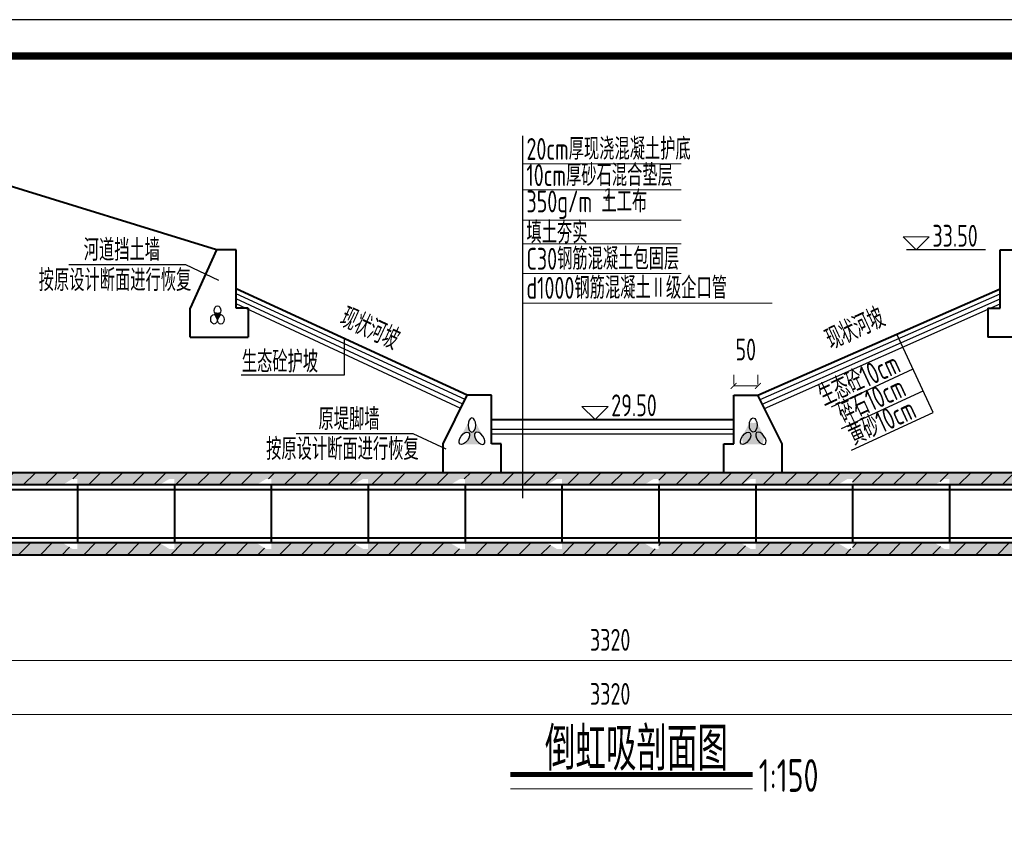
# Model space of a CAD drawing. Header units: millimetres. Extents: x 65530 to 130460, y -103607 to -18875.
# Tile 30 of 73: x 88229 to 90261, y -69807 to -68150. Entities that reach past the tile are written whole.
import ezdxf

# ---------------------------------------------------------------- set-up
doc = ezdxf.new("R2010")
doc.units = ezdxf.units.MM
doc.header["$LTSCALE"] = 0.5
doc.layers.add('DLSS', color=4, linetype='Continuous')
for name, color, linetype, lineweight in [('填充', 4, 'Continuous', 25), ('标注线', 4, 'Continuous', 13), ('细实线', 7, 'Continuous', 25), ('细线', 3, 'Continuous', 25), ('轮廓', 1, 'Continuous', 40)]:
    doc.layers.add(name, color=color, linetype=linetype, lineweight=lineweight)
doc.styles.add('HzTxt', font='tssdeng.shx', dxfattribs={"width": 0.7, "bigfont": 'hztxt.shx'})
doc.dimstyles.new('1bi150', dxfattribs={"dimtxt": 45, "dimasz": 22.5, "dimexe": 22.5, "dimexo": 22.5, "dimgap": 20, "dimtad": 1, "dimdec": 0, "dimtxsty": 'HzTxt', "dimblk": 'ARCHTICK', "dimcen": 2.5, "dimclrd": 256, "dimclre": 256, "dimclrt": 256, "dimadec": 0, "dimazin": 0, "dimtfac": 1, "dimtdec": 0, "dimtmove": 2, "dimatfit": 2, "dimfxl": 0, "dimlwd": -1, "dimlwe": -1, "dimarcsym": 0})
pattern_1 = [(45, (-166.666, -2019.82), (-22.45064, 22.45064), [])]

# ---------------------------------------------------------------- blocks, each defined once
blk = doc.blocks.new('_ArchTick')
at = {"color": 0, "linetype": 'ByBlock', "const_width": 0.15}
blk.add_lwpolyline([(-0.5, -0.5), (0.5, 0.5)], dxfattribs=at)
blk = doc.blocks.new('*D390')
at = {"layer": 'Defpoints', "color": 0}
for p in [(91107.8, -69495.1), (87787.5, -69540.5), (87787.5, -69584.2)]:
    blk.add_point(p, dxfattribs=at)
at = {"layer": '标注线'}
for p, q in [((91107.8, -69517.6), (91107.8, -69606.7)), ((87787.5, -69563), (87787.5, -69606.7)), ((91107.8, -69584.2), (87787.5, -69584.2))]:
    blk.add_line(p, q, dxfattribs=at)
at = {"layer": '标注线', "xscale": 12, "yscale": 12, "zscale": 12, "rotation": 180}
blk.add_blockref('_ArchTick', (87787.5, -69584.2), dxfattribs=at)
at = {"layer": '标注线', "xscale": 12, "yscale": 12, "zscale": 12}
blk.add_blockref('_ArchTick', (91107.8, -69584.2), dxfattribs=at)
at = {"layer": '标注线', "insert": (89447.7, -69541.7), "char_height": 45, "attachment_point": 5, "style": 'HzTxt'}
blk.add_mtext('3320', dxfattribs=at)
blk = doc.blocks.new('*D415')
at = {"layer": 'Defpoints', "color": 0}
for p in [(89702.6, -68905.8), (89702.6, -68925.2), (89752.6, -68925.2)]:
    blk.add_point(p, dxfattribs=at)
at = {"layer": '标注线'}
for p, q in [((89702.6, -68902.7), (89702.6, -68883.3)), ((89752.6, -68902.7), (89752.6, -68883.3)), ((89752.6, -68905.8), (89702.6, -68905.8))]:
    blk.add_line(p, q, dxfattribs=at)
at = {"layer": '标注线', "xscale": 12, "yscale": 12, "zscale": 12, "rotation": 180}
blk.add_blockref('_ArchTick', (89702.6, -68905.8), dxfattribs=at)
at = {"layer": '标注线', "xscale": 12, "yscale": 12, "zscale": 12}
blk.add_blockref('_ArchTick', (89752.6, -68905.8), dxfattribs=at)
at = {"layer": '标注线', "insert": (89727.6, -68830.8), "char_height": 45, "attachment_point": 5, "style": 'HzTxt'}
blk.add_mtext('50', dxfattribs=at)
blk = doc.blocks.new('*D416')
at = {"layer": 'Defpoints', "color": 0}
for p in [(91107.8, -69383.5), (87787.5, -69428.9), (87787.5, -69472.6)]:
    blk.add_point(p, dxfattribs=at)
at = {"layer": '标注线'}
for p, q in [((91107.8, -69406), (91107.8, -69495.1)), ((87787.5, -69451.4), (87787.5, -69495.1)), ((91107.8, -69472.6), (87787.5, -69472.6))]:
    blk.add_line(p, q, dxfattribs=at)
at = {"layer": '标注线', "xscale": 12, "yscale": 12, "zscale": 12, "rotation": 180}
blk.add_blockref('_ArchTick', (87787.5, -69472.6), dxfattribs=at)
at = {"layer": '标注线', "xscale": 12, "yscale": 12, "zscale": 12}
blk.add_blockref('_ArchTick', (91107.8, -69472.6), dxfattribs=at)
at = {"layer": '标注线', "insert": (89447.7, -69430.1), "char_height": 45, "attachment_point": 5, "style": 'HzTxt'}
blk.add_mtext('3320', dxfattribs=at)

msp = doc.modelspace()

# ---------------------------------------------------------------- hatches: boundary and pattern name
at = {"layer": 'DLSS'}
h = msp.add_hatch(color=0, dxfattribs=at)
edge = h.paths.add_edge_path()
edge.add_ellipse((88644.11, -68768.75), major_axis=(0, 9.95), ratio=0.6923048, start_angle=356.24622, end_angle=464.40865, ccw=False)
edge.add_line((88644.56, -68758.82), (88643.25, -68755.15))
edge.add_ellipse((88637.22, -68750.33), major_axis=(0, 9.95), ratio=0.6923048, start_angle=119.07324, end_angle=241.04751, ccw=False)
edge.add_line((88631.2, -68755.17), (88629.93, -68758.19))
edge.add_ellipse((88630.01, -68768.14), major_axis=(0, 9.95), ratio=0.6923048, start_angle=251.91771, end_angle=360.60611, ccw=False)
edge.add_line((88636.56, -68771.23), (88637.43, -68771.23))
at = {"layer": '填充'}
h = msp.add_hatch(dxfattribs=at)
h.set_pattern_fill('ANSI31', color=256, scale=10, style=0)
h.set_pattern_definition(pattern_1)
h.paths.add_polyline_path([(91147.85, -69097.85), (91147.85, -69085.15), (89267.1, -69085.15), (89267.1, -69110.15), (89317.5, -69110.15), (89337.59, -69097.85), (89348.09, -69097.85), (89348.09, -69110.15), (89353.09, -69110.15), (89354.09, -69109.25), (89356.09, -69109.25), (89357.09, -69110.15), (89517.5, -69110.15), (89537.59, -69097.85), (89548.09, -69097.85), (89548.09, -69110.15), (89553.09, -69110.15), (89554.09, -69109.25), (89556.09, -69109.25), (89557.09, -69110.15), (89717.5, -69110.15), (89737.59, -69097.85), (89748.09, -69097.85), (89748.09, -69110.15), (89753.09, -69110.15), (89754.09, -69109.25), (89756.09, -69109.25), (89757.09, -69110.15), (89917.5, -69110.15), (89937.59, -69097.85), (89948.09, -69097.85), (89948.09, -69110.15), (89953.09, -69110.15), (89954.09, -69109.25), (89956.09, -69109.25), (89957.09, -69110.15), (90117.5, -69110.15), (90137.59, -69097.85), (90148.09, -69097.85), (90148.09, -69110.15), (90153.09, -69110.15), (90154.09, -69109.25), (90156.09, -69109.25), (90157.09, -69110.15), (90317.5, -69110.15), (90337.59, -69097.85), (90348.09, -69097.85), (90348.09, -69110.15), (90353.09, -69110.15), (90354.09, -69109.25), (90356.09, -69109.25), (90357.09, -69110.15), (90517.5, -69110.15), (90537.59, -69097.85), (90548.09, -69097.85), (90548.09, -69110.15), (90553.09, -69110.15), (90554.09, -69109.25), (90556.09, -69109.25), (90557.09, -69110.15), (90717.5, -69110.15), (90737.59, -69097.85), (90748.09, -69097.85), (90748.09, -69110.15), (90753.09, -69110.15), (90754.09, -69109.25), (90756.09, -69109.25), (90757.09, -69110.15), (90917.5, -69110.15), (90937.59, -69097.85), (90948.09, -69097.85), (90948.09, -69110.15), (90953.09, -69110.15), (90954.09, -69109.25), (90956.09, -69109.25), (90957.09, -69110.15), (91117.5, -69110.15), (91137.59, -69097.85)])
h.paths.add_polyline_path([(87747.85, -69085.15), (87747.85, -69097.85), (87748.09, -69097.85), (87748.09, -69110.15), (87753.09, -69110.15), (87754.09, -69109.25), (87756.09, -69109.25), (87757.09, -69110.15), (87917.5, -69110.15), (87937.59, -69097.85), (87948.09, -69097.85), (87948.09, -69110.15), (87953.09, -69110.15), (87954.09, -69109.25), (87956.09, -69109.25), (87957.09, -69110.15), (88117.5, -69110.15), (88137.59, -69097.85), (88148.09, -69097.85), (88148.09, -69110.15), (88153.09, -69110.15), (88154.09, -69109.25), (88156.09, -69109.25), (88157.09, -69110.15), (88317.5, -69110.15), (88337.59, -69097.85), (88348.09, -69097.85), (88348.09, -69110.15), (88353.09, -69110.15), (88354.09, -69109.25), (88356.09, -69109.25), (88357.09, -69110.15), (88517.5, -69110.15), (88537.59, -69097.85), (88548.09, -69097.85), (88548.09, -69110.15), (88553.09, -69110.15), (88554.09, -69109.25), (88556.09, -69109.25), (88557.09, -69110.15), (88717.5, -69110.15), (88737.59, -69097.85), (88748.09, -69097.85), (88748.09, -69110.15), (88753.09, -69110.15), (88754.09, -69109.25), (88756.09, -69109.25), (88757.09, -69110.15), (88917.5, -69110.15), (88937.59, -69097.85), (88948.09, -69097.85), (88948.09, -69110.15), (88953.09, -69110.15), (88954.09, -69109.25), (88956.09, -69109.25), (88957.09, -69110.15), (89117.5, -69110.15), (89137.59, -69097.85), (89148.09, -69097.85), (89148.09, -69110.15), (89153.09, -69110.15), (89154.09, -69109.25), (89156.09, -69109.25), (89157.09, -69110.15), (89267.1, -69110.15), (89267.1, -69085.15)])
h = msp.add_hatch(dxfattribs=at)
h.set_pattern_fill('ANSI31', color=256, scale=10, style=0)
h.set_pattern_definition(pattern_1)
h.paths.add_polyline_path([(87747.85, -69242.45), (87747.85, -69255.15), (91147.85, -69255.15), (91147.85, -69242.45), (91137.59, -69242.45), (91117.5, -69230.15), (90957.09, -69230.15), (90955.09, -69231.95), (90953.09, -69230.15), (90948.09, -69230.15), (90948.09, -69242.45), (90937.59, -69242.45), (90917.5, -69230.15), (90757.09, -69230.15), (90755.09, -69231.95), (90753.09, -69230.15), (90748.09, -69230.15), (90748.09, -69242.45), (90737.59, -69242.45), (90717.5, -69230.15), (90557.09, -69230.15), (90555.09, -69231.95), (90553.09, -69230.15), (90548.09, -69230.15), (90548.09, -69242.45), (90537.59, -69242.45), (90517.5, -69230.15), (90357.09, -69230.15), (90355.09, -69231.95), (90353.09, -69230.15), (90348.09, -69230.15), (90348.09, -69242.45), (90337.59, -69242.45), (90317.5, -69230.15), (90157.09, -69230.15), (90155.09, -69231.95), (90153.09, -69230.15), (90148.09, -69230.15), (90148.09, -69242.45), (90137.59, -69242.45), (90117.5, -69230.15), (89957.09, -69230.15), (89955.09, -69231.95), (89953.09, -69230.15), (89948.09, -69230.15), (89948.09, -69242.45), (89937.59, -69242.45), (89917.5, -69230.15), (89757.09, -69230.15), (89755.09, -69231.95), (89753.09, -69230.15), (89748.09, -69230.15), (89748.09, -69242.45), (89737.59, -69242.45), (89717.5, -69230.15), (89557.09, -69230.15), (89555.09, -69231.95), (89553.09, -69230.15), (89548.09, -69230.15), (89548.09, -69242.45), (89537.59, -69242.45), (89517.5, -69230.15), (89357.09, -69230.15), (89355.09, -69231.95), (89353.09, -69230.15), (89348.09, -69230.15), (89348.09, -69242.45), (89337.59, -69242.45), (89317.5, -69230.15), (89157.09, -69230.15), (89155.09, -69231.95), (89153.09, -69230.15), (89148.09, -69230.15), (89148.09, -69242.45), (89137.59, -69242.45), (89117.5, -69230.15), (88957.09, -69230.15), (88955.09, -69231.95), (88953.09, -69230.15), (88948.09, -69230.15), (88948.09, -69242.45), (88937.59, -69242.45), (88917.5, -69230.15), (88757.09, -69230.15), (88755.09, -69231.95), (88753.09, -69230.15), (88748.09, -69230.15), (88748.09, -69242.45), (88737.59, -69242.45), (88717.5, -69230.15), (88557.09, -69230.15), (88555.09, -69231.95), (88553.09, -69230.15), (88548.09, -69230.15), (88548.09, -69242.45), (88537.59, -69242.45), (88517.5, -69230.15), (88357.09, -69230.15), (88355.09, -69231.95), (88353.09, -69230.15), (88348.09, -69230.15), (88348.09, -69242.45), (88337.59, -69242.45), (88317.5, -69230.15), (88157.09, -69230.15), (88155.09, -69231.95), (88153.09, -69230.15), (88148.09, -69230.15), (88148.09, -69242.45), (88137.59, -69242.45), (88117.5, -69230.15), (87957.09, -69230.15), (87955.09, -69231.95), (87953.09, -69230.15), (87948.09, -69230.15), (87948.09, -69242.45), (87937.59, -69242.45), (87917.5, -69230.15), (87757.09, -69230.15), (87755.09, -69231.95), (87753.09, -69230.15), (87748.09, -69230.15), (87748.09, -69242.45)])
at = {"layer": '细实线'}
h = msp.add_hatch(dxfattribs=at)
h.set_pattern_fill('AR-CONC', color=256, scale=0.5, style=0)
h.set_pattern_definition([(50, (-166.666, -2019.82), (91.092334, -7.969543), [9.525, -104.775]), (355, (-166.67, -2019.82), (-17.62141, 95.52832), [7.62, -83.82]), (100.451, (-159.075, -2020.48), (73.47125, 87.558344), [8.095, -89.045]), (46.1842, (-166.67, -1994.42), (135.53952, -21.02116), [14.2875, -157.1625]), (96.6356, (-155.37, -1996.17), (118.70212, 123.71278), [12.1425, -133.5675]), (351.184, (-166.67, -1994.42), (118.7023, 123.71256), [11.43, -125.73]), (21, (-153.966, -2000.77), (75.80744, -51.13276), [9.525, -104.775]), (326, (-153.97, -2000.77), (30.901014, 92.09398), [7.62, -83.82]), (71.4514, (-147.65, -2005.03), (106.708245, 40.96143), [8.095, -89.045]), (37.5, (-166.666, -2019.82), (1.544302, 42.277519), [0, -82.804, 0, -85.09, 0, -84.1375]), (7.5, (-166.666, -2019.82), (33.409831, 50.090287), [0, -48.514, 0, -80.899, 0, -32.0675]), (327.5, (-194.987, -2019.82), (67.795298, -2.864372), [0, -31.75, 0, -99.06, 0, -131.445]), (317.5, (-207.69, -2019.82), (74.06459, 12.713246), [0, -41.275, 0, -65.786, 0, -93.345])])
h.paths.add_polyline_path([(91147.85, -69097.85), (91147.85, -69085.15), (89267.1, -69085.15), (89267.1, -69110.15), (89317.5, -69110.15), (89337.59, -69097.85), (89348.09, -69097.85), (89348.09, -69110.15), (89353.09, -69110.15), (89355.09, -69108.35), (89357.09, -69110.15), (89517.5, -69110.15), (89537.59, -69097.85), (89548.09, -69097.85), (89548.09, -69110.15), (89553.09, -69110.15), (89555.09, -69108.35), (89557.09, -69110.15), (89717.5, -69110.15), (89737.59, -69097.85), (89748.09, -69097.85), (89748.09, -69110.15), (89753.09, -69110.15), (89755.09, -69108.35), (89757.09, -69110.15), (89917.5, -69110.15), (89937.59, -69097.85), (89948.09, -69097.85), (89948.09, -69110.15), (89953.09, -69110.15), (89955.09, -69108.35), (89957.09, -69110.15), (90117.5, -69110.15), (90137.59, -69097.85), (90148.09, -69097.85), (90148.09, -69110.15), (90153.09, -69110.15), (90155.09, -69108.35), (90157.09, -69110.15), (90317.5, -69110.15), (90337.59, -69097.85), (90348.09, -69097.85), (90348.09, -69110.15), (90353.09, -69110.15), (90355.09, -69108.35), (90357.09, -69110.15), (90517.5, -69110.15), (90537.59, -69097.85), (90548.09, -69097.85), (90548.09, -69110.15), (90553.09, -69110.15), (90555.09, -69108.35), (90557.09, -69110.15), (90717.5, -69110.15), (90737.59, -69097.85), (90748.09, -69097.85), (90748.09, -69110.15), (90753.09, -69110.15), (90755.09, -69108.35), (90757.09, -69110.15), (90917.5, -69110.15), (90937.59, -69097.85), (90948.09, -69097.85), (90948.09, -69110.15), (90953.09, -69110.15), (90955.09, -69108.35), (90957.09, -69110.15), (91117.5, -69110.15), (91137.59, -69097.85)])
h.paths.add_polyline_path([(87747.85, -69085.15), (87747.85, -69097.85), (87748.09, -69097.85), (87748.09, -69110.15), (87753.09, -69110.15), (87755.09, -69108.35), (87757.09, -69110.15), (87917.5, -69110.15), (87937.59, -69097.85), (87948.09, -69097.85), (87948.09, -69110.15), (87953.09, -69110.15), (87955.09, -69108.35), (87957.09, -69110.15), (88117.5, -69110.15), (88137.59, -69097.85), (88148.09, -69097.85), (88148.09, -69110.15), (88153.09, -69110.15), (88155.09, -69108.35), (88157.09, -69110.15), (88317.5, -69110.15), (88337.59, -69097.85), (88348.09, -69097.85), (88348.09, -69110.15), (88353.09, -69110.15), (88355.09, -69108.35), (88357.09, -69110.15), (88517.5, -69110.15), (88537.59, -69097.85), (88548.09, -69097.85), (88548.09, -69110.15), (88553.09, -69110.15), (88555.09, -69108.35), (88557.09, -69110.15), (88717.5, -69110.15), (88737.59, -69097.85), (88748.09, -69097.85), (88748.09, -69110.15), (88753.09, -69110.15), (88755.09, -69108.35), (88757.09, -69110.15), (88917.5, -69110.15), (88937.59, -69097.85), (88948.09, -69097.85), (88948.09, -69110.15), (88953.09, -69110.15), (88955.09, -69108.35), (88957.09, -69110.15), (89117.5, -69110.15), (89137.59, -69097.85), (89148.09, -69097.85), (89148.09, -69110.15), (89153.09, -69110.15), (89155.09, -69108.35), (89157.09, -69110.15), (89267.1, -69110.15), (89267.1, -69085.15)])
h.paths.add_polyline_path([(87747.85, -69242.45), (87747.85, -69255.15), (91147.85, -69255.15), (91147.85, -69242.45), (91137.59, -69242.45), (91117.5, -69230.15), (90957.09, -69230.15), (90955.09, -69231.95), (90953.09, -69230.15), (90948.09, -69230.15), (90948.09, -69242.45), (90937.59, -69242.45), (90917.5, -69230.15), (90757.09, -69230.15), (90755.09, -69231.95), (90753.09, -69230.15), (90748.09, -69230.15), (90748.09, -69242.45), (90737.59, -69242.45), (90717.5, -69230.15), (90557.09, -69230.15), (90555.09, -69231.95), (90553.09, -69230.15), (90548.09, -69230.15), (90548.09, -69242.45), (90537.59, -69242.45), (90517.5, -69230.15), (90357.09, -69230.15), (90355.09, -69231.95), (90353.09, -69230.15), (90348.09, -69230.15), (90348.09, -69242.45), (90337.59, -69242.45), (90317.5, -69230.15), (90157.09, -69230.15), (90155.09, -69231.95), (90153.09, -69230.15), (90148.09, -69230.15), (90148.09, -69242.45), (90137.59, -69242.45), (90117.5, -69230.15), (89957.09, -69230.15), (89955.09, -69231.95), (89953.09, -69230.15), (89948.09, -69230.15), (89948.09, -69242.45), (89937.59, -69242.45), (89917.5, -69230.15), (89757.09, -69230.15), (89755.09, -69231.95), (89753.09, -69230.15), (89748.09, -69230.15), (89748.09, -69242.45), (89737.59, -69242.45), (89717.5, -69230.15), (89557.09, -69230.15), (89555.09, -69231.95), (89553.09, -69230.15), (89548.09, -69230.15), (89548.09, -69242.45), (89537.59, -69242.45), (89517.5, -69230.15), (89357.09, -69230.15), (89355.09, -69231.95), (89353.09, -69230.15), (89348.09, -69230.15), (89348.09, -69242.45), (89337.59, -69242.45), (89317.5, -69230.15), (89157.09, -69230.15), (89155.09, -69231.95), (89153.09, -69230.15), (89148.09, -69230.15), (89148.09, -69242.45), (89137.59, -69242.45), (89117.5, -69230.15), (88957.09, -69230.15), (88955.09, -69231.95), (88953.09, -69230.15), (88948.09, -69230.15), (88948.09, -69242.45), (88937.59, -69242.45), (88917.5, -69230.15), (88757.09, -69230.15), (88755.09, -69231.95), (88753.09, -69230.15), (88748.09, -69230.15), (88748.09, -69242.45), (88737.59, -69242.45), (88717.5, -69230.15), (88557.09, -69230.15), (88555.09, -69231.95), (88553.09, -69230.15), (88548.09, -69230.15), (88548.09, -69242.45), (88537.59, -69242.45), (88517.5, -69230.15), (88357.09, -69230.15), (88355.09, -69231.95), (88353.09, -69230.15), (88348.09, -69230.15), (88348.09, -69242.45), (88337.59, -69242.45), (88317.5, -69230.15), (88157.09, -69230.15), (88155.09, -69231.95), (88153.09, -69230.15), (88148.09, -69230.15), (88148.09, -69242.45), (88137.59, -69242.45), (88117.5, -69230.15), (87957.09, -69230.15), (87955.09, -69231.95), (87953.09, -69230.15), (87948.09, -69230.15), (87948.09, -69242.45), (87937.59, -69242.45), (87917.5, -69230.15), (87757.09, -69230.15), (87755.09, -69231.95), (87753.09, -69230.15), (87748.09, -69230.15), (87748.09, -69242.45)])
at = {"layer": '细线'}
h = msp.add_hatch(color=256, dxfattribs=at)
edge = h.paths.add_edge_path()
edge.add_ellipse((89146.51, -69014.09), major_axis=(8.72, 11.79), ratio=0.5428335, start_angle=214.85541, end_angle=459.63077)
edge.add_line((89138.74, -69011.39), (89154.93, -68981.29))
edge.add_ellipse((89162.32, -68986.75), major_axis=(0, 14.66), ratio=0.5428335, start_angle=68.16104, end_angle=291.83896)
edge.add_line((89169.7, -68981.29), (89185.72, -69011.11))
edge.add_ellipse((89178.13, -69014.09), major_axis=(-8.72, 11.79), ratio=0.5428335, start_angle=-98.32806, end_angle=157.46952)
edge.add_line((89183.72, -69026.79), (89143.01, -69026.47))
h = msp.add_hatch(color=256, dxfattribs=at)
edge = h.paths.add_edge_path()
edge.add_ellipse((89758.76, -69014.09), major_axis=(-8.72, 11.79), ratio=0.5428335, start_angle=-99.63077, end_angle=145.14459, ccw=False)
edge.add_line((89766.53, -69011.39), (89750.34, -68981.29))
edge.add_ellipse((89742.95, -68986.75), major_axis=(0, 14.66), ratio=0.5428335, start_angle=68.16104, end_angle=291.83896, ccw=False)
edge.add_line((89735.57, -68981.29), (89719.55, -69011.11))
edge.add_ellipse((89727.15, -69014.09), major_axis=(8.72, 11.79), ratio=0.5428335, start_angle=202.53048, end_angle=458.32806, ccw=False)
edge.add_line((89721.55, -69026.79), (89762.26, -69026.47))

# ---------------------------------------------------------------- linework, layer by layer
at = {"color": 0}
msp.add_lwpolyline([(86218.76, -72604.87), (92518.76, -72604.87), (92518.76, -68149.87), (86218.76, -68149.87)], close=True, dxfattribs=at)
at = {"color": 0, "const_width": 15}
msp.add_lwpolyline([(86593.76, -72529.87), (92443.76, -72529.87), (92443.76, -68224.87), (86593.76, -68224.87)], close=True, dxfattribs=at)
at = {"layer": 'DLSS', "color": 0}
for p, q in [((90222.4, -68625.15), (90059.64, -68625.15)), ((88330.09, -68655.38), (88570.97, -68655.38)), ((88570.97, -68655.38), (88638.91, -68687.26)), ((89148.11, -68934.2), (88675.36, -68715.67)), ((89757.16, -68934.21), (90252.64, -68715.63)), ((89143.59, -68943.24), (88675.36, -68726.18)), ((89139.07, -68952.29), (88675.36, -68736.69)), ((89761.69, -68943.27), (90252.64, -68726.12)), ((89766.22, -68952.33), (90252.64, -68736.6)), ((90114.35, -68960.82), (90039.53, -68798.92)), ((88899.03, -68883.35), (88899.03, -68808.25)), ((89904.22, -68948.8), (90072.79, -68870.9)), ((88685.78, -68883.35), (88899.03, -68883.35)), ((89924.95, -68993.68), (90093.53, -68915.77)), ((89945.77, -69038.72), (90114.35, -68960.82)), ((88799.65, -69003.98), (89040.54, -69003.98)), ((89040.54, -69003.98), (89108.47, -69035.85))]:
    msp.add_line(p, q, dxfattribs=at)
for centre in [(88630.01, -68768.14), (88637.22, -68750.33), (88644.11, -68768.75)]:
    msp.add_ellipse(centre, major_axis=(0, 9.95), ratio=0.6923048, dxfattribs=at)
at = {"layer": '标注线'}
for p, q in [((89267.1, -68447.12), (89594.08, -68447.12)), ((89267.1, -68501.32), (89594.08, -68501.32)), ((89267.1, -68563.78), (89594.08, -68563.78)), ((89267.1, -68612.62), (89594.08, -68612.62)), ((89267.1, -68673.91), (89594.08, -68673.91)), ((89267.1, -68735.2), (89782.2, -68735.2)), ((89241.62, -69737.8), (89741.67, -69737.8))]:
    msp.add_line(p, q, dxfattribs=at)
for points in [[(90079.29, -68625.15), (90106.22, -68598.22), (90052.36, -68598.22)], [(89416.36, -68975.15), (89443.29, -68948.22), (89389.42, -68948.22)]]:
    msp.add_lwpolyline(points, close=True, dxfattribs=at)
at = {"layer": '标注线', "const_width": 10}
msp.add_lwpolyline([(89241.62, -69708.09), (89741.67, -69708.09)], dxfattribs=at)
at = {"layer": '细实线'}
for p, q in [((89267.1, -69137.62), (89267.1, -68389.55)), ((89202.64, -68995.15), (89702.64, -68995.15)), ((89202.64, -69005.15), (89702.64, -69005.15))]:
    msp.add_line(p, q, dxfattribs=at)
at = {"layer": '细线', "extrusion": (0, 0, -1)}
for centre, major_axis in [((89162.32, -68986.75), (0, 14.66)), ((89178.13, -69014.09), (-8.72, 11.79)), ((89758.76, -69014.09), (-8.72, 11.79))]:
    msp.add_ellipse(centre, major_axis=major_axis, ratio=0.5428335, dxfattribs=at)
at = {"layer": '细线'}
for centre, major_axis in [((89742.95, -68986.75), (0, 14.66)), ((89146.51, -69014.09), (8.72, 11.79)), ((89727.15, -69014.09), (8.72, 11.79))]:
    msp.add_ellipse(centre, major_axis=major_axis, ratio=0.5428335, dxfattribs=at)
at = {"layer": '轮廓'}
for p, q in [((88635.36, -68625.15), (87987.85, -68425.15)), ((88635.36, -68625.15), (88580.36, -68745.15)), ((88675.36, -68625.15), (88635.36, -68625.15)), ((88675.36, -68745.15), (88675.36, -68625.15)), ((90252.64, -68745.15), (90252.64, -68625.15)), ((90252.64, -68625.15), (90292.64, -68625.15)), ((89152.64, -68925.15), (88675.36, -68705.15)), ((89752.64, -68925.15), (90252.64, -68705.15)), ((88580.36, -68805.15), (88580.36, -68745.15)), ((88700.62, -68745.15), (88675.36, -68745.15)), ((88700.62, -68745.15), (88700.62, -68805.15)), ((90227.37, -68745.15), (90252.64, -68745.15)), ((90227.37, -68745.15), (90227.37, -68805.15)), ((88580.36, -68805.15), (88700.62, -68805.15)), ((90347.64, -68805.15), (90227.37, -68805.15)), ((89102.64, -69025.15), (89152.64, -68925.15)), ((89202.64, -68925.15), (89152.64, -68925.15)), ((89202.64, -69025.15), (89202.64, -68925.15)), ((89202.64, -69025.15), (89202.64, -68925.15)), ((89702.64, -69025.15), (89702.64, -68925.15)), ((89702.64, -68925.15), (89752.64, -68925.15)), ((89702.64, -69025.15), (89702.64, -68925.15)), ((89802.64, -69025.15), (89752.64, -68925.15)), ((89202.64, -68975.15), (89702.64, -68975.15)), ((89102.64, -69085.15), (89102.64, -69025.15)), ((89222.64, -69025.15), (89202.64, -69025.15)), ((89222.64, -69025.15), (89202.64, -69025.15)), ((89222.64, -69085.15), (89222.64, -69025.15)), ((89682.64, -69025.15), (89702.64, -69025.15)), ((89682.64, -69025.15), (89702.64, -69025.15)), ((89682.64, -69085.15), (89682.64, -69025.15)), ((89802.64, -69085.15), (89802.64, -69025.15)), ((91108.04, -69085.15), (87787.69, -69085.15)), ((89222.64, -69085.15), (89102.64, -69085.15)), ((91147.85, -69110.15), (87748.09, -69110.15)), ((91147.85, -69120.15), (87748.09, -69120.15)), ((88348.09, -69110.15), (88348.09, -69230.15)), ((88548.09, -69110.15), (88548.09, -69230.15)), ((88748.09, -69110.15), (88748.09, -69230.15)), ((88948.09, -69110.15), (88948.09, -69230.15)), ((89148.09, -69110.15), (89148.09, -69230.15)), ((89348.09, -69110.15), (89348.09, -69230.15)), ((89548.09, -69110.15), (89548.09, -69230.15)), ((89748.09, -69110.15), (89748.09, -69230.15)), ((89948.09, -69110.15), (89948.09, -69230.15)), ((90148.09, -69110.15), (90148.09, -69230.15)), ((91147.85, -69220.15), (87748.09, -69220.15)), ((91147.85, -69230.15), (87748.09, -69230.15)), ((91108.09, -69255.15), (87787.85, -69255.15))]:
    msp.add_line(p, q, dxfattribs=at)

# ---------------------------------------------------------------- texts
at = {"layer": '标注线', "style": 'HzTxt', "width": 0.7}
for s, height, p in [('20cm厚现浇混凝土护底', 45, (89274.86, -68439.2)), ('10cm厚砂石混合垫层', 45, (89274.86, -68493.39)), ('350g/m 土工布', 45, (89274.86, -68547.59)), ('2', 25, (89436.68, -68523.73)), ('填土夯实', 45, (89274.86, -68611.79)), ('33.50', 45, (90112.82, -68618.42)), ('河道挡土墙', 45, (88360.94, -68647.81)), ('C30钢筋混凝土包固层', 45, (89274.86, -68665.98)), ('按原设计断面进行恢复', 45, (88267.99, -68710.12)), ('d1000钢筋混凝土Ⅱ级企口管', 45, (89274.86, -68726.05)), ('生态砼护坡', 45, (88687.26, -68878.34)), ('29.50', 45, (89449.89, -68968.42)), ('原堤脚墙', 45, (88845.54, -68996.88)), ('按原设计断面进行恢复', 45, (88737.56, -69058.71)), ('倒虹吸剖面图', 90, (89312.86, -69700)), ('1:150', 67.5, (89754.25, -69743.88))]:
    msp.add_text(s, height=height, dxfattribs=at).set_placement(p)
for s, rotation, p in [('现状河坡', 335.25258, (88885.38, -68780.77)), ('现状河坡', 24.74742, (89905.01, -68833.73)), ('生态砼10cm', 24.80378, (89890.42, -68949.67)), ('碎石10cm', 24.80378, (89930.37, -68985.67)), ('黄砂10cm', 24.80378, (89951.67, -69030.48))]:
    msp.add_text(s, height=45, rotation=rotation, dxfattribs=at).set_placement(p)

# ---------------------------------------------------------------- dimensions: what is measured, and where the dimension line sits
at = {"layer": '标注线'}
dim = msp.add_linear_dim(base=(89702.64, -68905.84), p1=(89752.64, -68925.15), p2=(89702.64, -68925.15), angle=180, dimstyle='1bi150', override={"dimasz": 12}, dxfattribs=at)
dim.commit()
dim.dimension.update_dxf_attribs({"geometry": '*D415', "text_midpoint": (89727.64, -68830.84)})
for base, p1, p2, picture, middle in [((87787.52, -69472.59), (91107.85, -69383.51), (87787.52, -69428.9), '*D416', (89447.68, -69430.09)), ((87787.52, -69584.17), (91107.85, -69495.09), (87787.52, -69540.48), '*D390', (89447.68, -69541.67))]:
    dim = msp.add_linear_dim(base=base, p1=p1, p2=p2, dimstyle='1bi150', override={"dimasz": 12}, dxfattribs=at)
    dim.commit()
    dim.dimension.update_dxf_attribs({"geometry": picture, "text_midpoint": middle})

doc.saveas('drawing.dxf')
